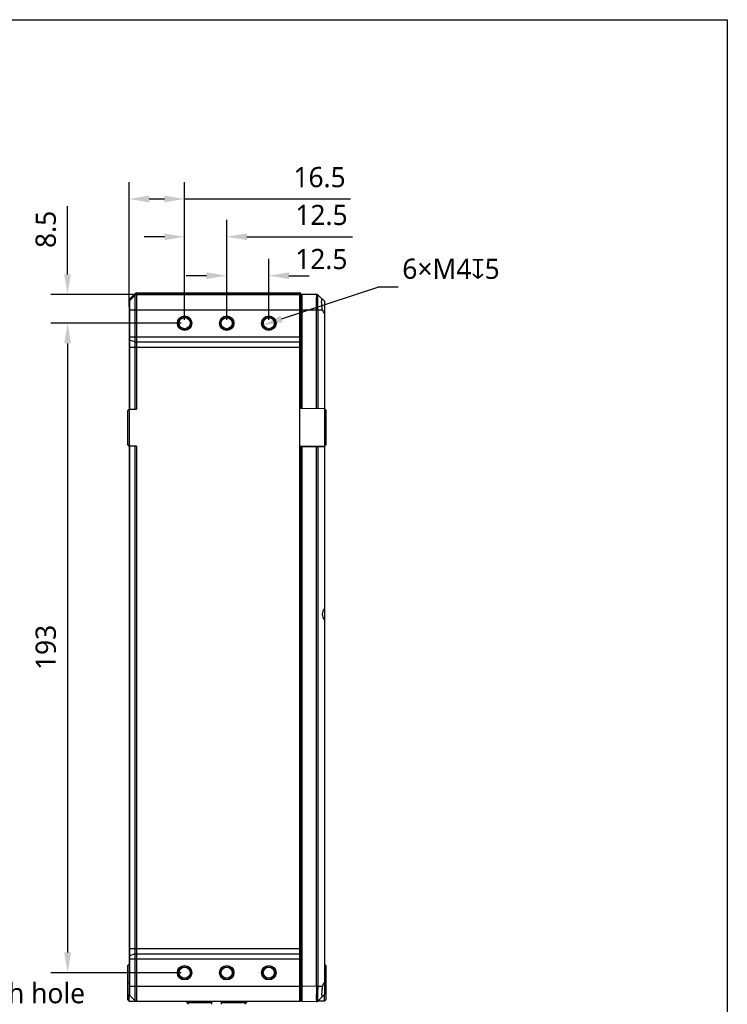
# Model space of a CAD drawing. Header units: millimetres. Extents: x -12 to 294, y -7 to 213.
# Tile 12 of 12: x 189 to 294, y 67 to 213. Entities that reach past the tile are written whole.
import ezdxf

# ---------------------------------------------------------------- set-up
doc = ezdxf.new("R2010")
doc.units = ezdxf.units.MM
doc.header["$LTSCALE"] = 23.1
doc.header["$PDMODE"] = 3
doc.header["$PDSIZE"] = 8
doc.layers.get('0').update_dxf_attribs({"linetype": 'CONTINUOUS'})
doc.layers.get('Defpoints').update_dxf_attribs({"linetype": 'CONTINUOUS'})
doc.layers.add('20_ALL_FEATURES', color=7, linetype='CONTINUOUS')
doc.layers.add('51__DRAFT_DIMS', color=7, linetype='CONTINUOUS')
doc.styles.get("Standard").update_dxf_attribs({"font": 'Roboto-Regular.ttf'})
doc.dimstyles.new('DIMSTYLE_2', dxfattribs={"dimtxt": 3, "dimasz": 3, "dimexe": 2.5, "dimexo": 0.5, "dimgap": 0.75, "dimtad": 1, "dimdec": 1, "dimlfac": 2, "dimdsep": 46, "dimtxsty": 'STANDARD', "dimblk": '_FILLED', "dimblk1": '_FILLED', "dimblk2": '_FILLED', "dimcen": 0.09, "dimclrt": 3, "dimazin": 2, "dimtp": 0.5, "dimtm": 0.5, "dimtfac": 1, "dimtdec": 1, "dimtofl": 0, "dimtmove": 0, "dimatfit": 3, "dimldrblk": '_FILLED', "dimfxl": 1, "dimtolj": 1, "dimarcsym": 0})
doc.dimstyles.new('DIMSTYLE_4', dxfattribs={"dimtxt": 3, "dimasz": 3, "dimexe": 2.5, "dimexo": 0.5, "dimgap": 0.75, "dimtad": 1, "dimlfac": 2, "dimdsep": 46, "dimtxsty": 'STANDARD', "dimblk": '_FILLED', "dimblk1": '_FILLED', "dimblk2": '_FILLED', "dimcen": 0.09, "dimclrt": 3, "dimazin": 2, "dimtp": 0.2, "dimtm": 0.2, "dimtfac": 1, "dimtofl": 0, "dimtmove": 0, "dimatfit": 3, "dimldrblk": '_FILLED', "dimfxl": 1, "dimtolj": 1, "dimarcsym": 0})
doc.dimstyles.new('DIMSTYLE_5', dxfattribs={"dimtxt": 3, "dimasz": 3, "dimexe": 2.5, "dimexo": 0.5, "dimtad": 1, "dimlfac": 2, "dimdsep": 46, "dimtxsty": 'STANDARD', "dimblk": '_FILLED', "dimblk1": '_FILLED', "dimblk2": '_FILLED', "dimcen": 0.09, "dimclrt": 3, "dimazin": 2, "dimtp": 0.1, "dimtm": 0.1, "dimtfac": 1, "dimtofl": 0, "dimtmove": 0, "dimatfit": 1, "dimldrblk": '_FILLED', "dimfxl": 1, "dimtolj": 1, "dimarcsym": 0})

# ---------------------------------------------------------------- blocks, each defined once
blk = doc.blocks.new('_FILLED')
at = {"color": 0, "linetype": 'ByBlock'}
blk.add_solid([(0, 0), (-1, 0.167), (-1, -0.167)], dxfattribs=at)
blk = doc.blocks.new('*D12')
at = {"layer": '51__DRAFT_DIMS', "color": 0, "lineweight": -2}
for p, q in [((213.34, 168.34), (213.34, 183.18)), ((219.59, 168.34), (219.59, 183.18)), ((210.34, 180.68), (207.34, 180.68)), ((222.59, 180.68), (238.25, 180.68))]:
    blk.add_line(p, q, dxfattribs=at)
at = {"layer": 'Defpoints', "color": 0}
for p in [(219.59, 180.68), (213.34, 167.84), (219.59, 167.84)]:
    blk.add_point(p, dxfattribs=at)
at = {"layer": '51__DRAFT_DIMS', "color": 0, "linetype": 'ByBlock', "lineweight": -2, "xscale": 3, "yscale": 3, "zscale": 3}
blk.add_blockref('_FILLED', (213.34, 180.68), dxfattribs=at)
at = {"layer": '51__DRAFT_DIMS', "color": 0, "linetype": 'ByBlock', "lineweight": -2, "xscale": 3, "yscale": 3, "zscale": 3, "rotation": 180}
blk.add_blockref('_FILLED', (219.59, 180.68), dxfattribs=at)
at = {"layer": '51__DRAFT_DIMS', "insert": (229.79, 185.43), "char_height": 3, "attachment_point": 1, "line_spacing_factor": 0.9}
blk.add_mtext('\\A1;12.5', dxfattribs=at)
blk = doc.blocks.new('*D13')
at = {"layer": '51__DRAFT_DIMS', "color": 0, "lineweight": -2}
for p, q in [((219.59, 168.34), (219.59, 177.4)), ((225.84, 168.34), (225.84, 177.4)), ((216.59, 174.9), (213.59, 174.9)), ((228.84, 174.9), (231.84, 174.9))]:
    blk.add_line(p, q, dxfattribs=at)
at = {"layer": 'Defpoints', "color": 0}
for p in [(225.84, 174.9), (219.59, 167.84), (225.84, 167.84)]:
    blk.add_point(p, dxfattribs=at)
at = {"layer": '51__DRAFT_DIMS', "color": 0, "linetype": 'ByBlock', "lineweight": -2, "xscale": 3, "yscale": 3, "zscale": 3}
blk.add_blockref('_FILLED', (219.59, 174.9), dxfattribs=at)
at = {"layer": '51__DRAFT_DIMS', "color": 0, "linetype": 'ByBlock', "lineweight": -2, "xscale": 3, "yscale": 3, "zscale": 3, "rotation": 180}
blk.add_blockref('_FILLED', (225.84, 174.9), dxfattribs=at)
at = {"layer": '51__DRAFT_DIMS', "insert": (229.77, 178.88), "char_height": 3, "attachment_point": 1, "line_spacing_factor": 0.9}
blk.add_mtext('\\A1;12.5', dxfattribs=at)
blk = doc.blocks.new('*D14')
at = {"layer": '51__DRAFT_DIMS', "color": 0, "lineweight": -2}
for p, q in [((212.84, 167.84), (193.47, 167.84)), ((195.97, 164.84), (195.97, 74.34)), ((212.84, 71.34), (193.47, 71.34))]:
    blk.add_line(p, q, dxfattribs=at)
at = {"layer": 'Defpoints', "color": 0}
for p in [(213.34, 167.84), (195.97, 71.34), (213.34, 71.34)]:
    blk.add_point(p, dxfattribs=at)
at = {"layer": '51__DRAFT_DIMS', "color": 0, "linetype": 'ByBlock', "lineweight": -2, "xscale": 3, "yscale": 3, "zscale": 3}
for p, rotation in [((195.97, 167.84), 89.99999999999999), ((195.97, 71.34), 270)]:
    blk.add_blockref('_FILLED', p, dxfattribs=dict(at, rotation=rotation))
at = {"layer": '51__DRAFT_DIMS', "insert": (191.22, 119.67), "char_height": 3, "attachment_point": 2, "rotation": 90, "line_spacing_factor": 0.9}
blk.add_mtext('\\A1;193', dxfattribs=at)
blk = doc.blocks.new('*D15')
at = {"layer": '51__DRAFT_DIMS', "color": 0, "lineweight": -2}
for p, q in [((195.97, 175.09), (195.97, 185.22)), ((205.7, 172.09), (193.47, 172.09)), ((212.84, 167.84), (193.47, 167.84)), ((195.97, 164.84), (195.97, 161.84))]:
    blk.add_line(p, q, dxfattribs=at)
at = {"layer": 'Defpoints', "color": 0}
for p in [(206.2, 172.09), (195.97, 167.84), (213.34, 167.84)]:
    blk.add_point(p, dxfattribs=at)
at = {"layer": '51__DRAFT_DIMS', "color": 0, "linetype": 'ByBlock', "lineweight": -2, "xscale": 3, "yscale": 3, "zscale": 3}
for p, rotation in [((195.97, 172.09), 270), ((195.97, 167.84), 90)]:
    blk.add_blockref('_FILLED', p, dxfattribs=dict(at, rotation=rotation))
at = {"layer": '51__DRAFT_DIMS', "insert": (191.22, 179.02), "char_height": 3, "attachment_point": 1, "rotation": 90, "line_spacing_factor": 0.9}
blk.add_mtext('\\A1;8.5', dxfattribs=at)
blk = doc.blocks.new('*D16')
at = {"layer": '51__DRAFT_DIMS', "color": 0, "lineweight": -2}
for p, q in [((205.09, 170.34), (205.09, 188.8)), ((213.34, 168.34), (213.34, 188.8)), ((208.09, 186.3), (210.34, 186.3)), ((213.34, 186.3), (237.95, 186.3))]:
    blk.add_line(p, q, dxfattribs=at)
at = {"layer": 'Defpoints', "color": 0}
for p in [(213.34, 186.3), (205.09, 169.84), (213.34, 167.84)]:
    blk.add_point(p, dxfattribs=at)
at = {"layer": '51__DRAFT_DIMS', "color": 0, "linetype": 'ByBlock', "lineweight": -2, "xscale": 3, "yscale": 3, "zscale": 3, "rotation": 180}
blk.add_blockref('_FILLED', (205.09, 186.3), dxfattribs=at)
at = {"layer": '51__DRAFT_DIMS', "color": 0, "linetype": 'ByBlock', "lineweight": -2, "xscale": 3, "yscale": 3, "zscale": 3}
blk.add_blockref('_FILLED', (213.34, 186.3), dxfattribs=at)
at = {"layer": '51__DRAFT_DIMS', "insert": (229.5, 191.05), "char_height": 3, "attachment_point": 1, "line_spacing_factor": 0.9}
blk.add_mtext('\\A1;16.5', dxfattribs=at)
blk = doc.blocks.new('*D17')
at = {"layer": '51__DRAFT_DIMS', "color": 0, "lineweight": -2}
for p in [(227.74, 168.47), (245.05, 173.18)]:
    blk.add_line(p, (242.05, 173.18), dxfattribs=at)
at = {"layer": 'Defpoints', "color": 0}
for p in [(224.89, 167.53), (226.79, 168.16)]:
    blk.add_point(p, dxfattribs=at)
at = {"layer": '51__DRAFT_DIMS', "color": 0, "linetype": 'ByBlock', "lineweight": -2, "xscale": 3, "yscale": 3, "zscale": 3, "rotation": 198.2454085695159}
blk.add_blockref('_FILLED', (224.89, 167.53), dxfattribs=at)
at = {"layer": '51__DRAFT_DIMS', "insert": (245.67, 177.43), "char_height": 3, "attachment_point": 1, "line_spacing_factor": 0.9}
blk.add_mtext('\\A1;6×M4{\\Fgdt|c134;x}5\\P ', dxfattribs=at)

msp = doc.modelspace()

# ---------------------------------------------------------------- linework, layer by layer
msp.add_lwpolyline([(-11.6073, 212.9376), (293.9151, 212.9376), (293.9151, -7.4985), (-11.6073, -7.4985)], close=True)
at = {"layer": '20_ALL_FEATURES'}
for p, q in [((205.0927, 171.2385), (205.0927, 155.092)), ((205.1659, 171.4153), (206.0194, 172.2688)), ((206.0194, 172.1475), (205.1659, 171.3366)), ((206.0194, 172.0188), (205.1659, 171.1653)), ((205.1659, 171.4153), (205.1659, 155.092)), ((206.0194, 155.092), (206.0194, 172.2688)), ((206.1962, 172.342), (206.1962, 155.092)), ((206.1962, 172.342), (230.4427, 172.342)), ((230.4427, 172.217), (206.1962, 172.217)), ((206.1962, 172.092), (230.4427, 172.092)), ((230.4427, 155.1601), (230.4427, 172.342)), ((230.5927, 172.192), (230.5927, 155.1575)), ((230.5927, 171.5464), (230.7427, 171.549)), ((230.7427, 172.092), (230.7427, 155.2255)), ((232.9894, 172.092), (230.7427, 172.092)), ((232.9916, 172.092), (232.9894, 172.092)), ((233.1656, 172.0189), (233.1656, 172.0189)), ((233.1656, 172.0189), (233.1656, 172.0188)), ((234.0927, 171.092), (233.1657, 172.019)), ((233.1658, 172.0188), (233.1664, 172.0183)), ((205.0927, 169.842), (233.8152, 169.842)), ((232.9253, 155.1874), (232.9253, 169.842)), ((233.1086, 169.842), (233.1086, 155.1842)), ((234.0927, 171.092), (234.0927, 155.0964)), ((205.0927, 165.8136), (230.5927, 165.8136)), ((206.0194, 165.0558), (205.1659, 165.3223)), ((230.5927, 164.2523), (205.0927, 164.2523)), ((230.4427, 165.0329), (206.1962, 165.0329)), ((204.8427, 154.8376), (205.093, 155.0884)), ((205.0927, 155.092), (205.0927, 155.0881)), ((205.0927, 155.092), (206.1962, 155.092)), ((205.093, 155.0884), (205.093, 149.5957)), ((230.4427, 149.524), (230.4427, 155.1601)), ((234.0927, 155.0964), (230.4427, 155.1601)), ((230.7427, 156.4753), (230.5927, 156.4779)), ((230.5927, 155.2281), (234.0927, 155.167)), ((234.0927, 155.0964), (234.3427, 154.842)), ((204.8427, 154.8376), (204.8427, 149.8464)), ((234.1575, 149.6536), (234.1575, 155.0305)), ((234.3427, 149.842), (234.3427, 154.842)), ((205.093, 149.5957), (204.8427, 149.8464)), ((205.0927, 149.592), (205.0927, 149.596)), ((205.0927, 149.592), (205.0927, 68.1956)), ((206.1962, 149.592), (205.0927, 149.592)), ((205.1659, 149.592), (205.1659, 68.0188)), ((206.0194, 67.1653), (206.0194, 149.592)), ((206.1962, 149.592), (206.1962, 67.092)), ((234.0927, 149.5877), (230.4427, 149.524)), ((230.4427, 67.092), (230.4427, 149.524)), ((230.5927, 149.5266), (230.5927, 67.242)), ((230.5927, 149.456), (234.0927, 149.517)), ((230.7427, 149.4586), (230.7427, 67.092)), ((232.9253, 69.342), (232.9253, 149.4967)), ((233.1086, 149.4999), (233.1086, 69.342)), ((234.3427, 149.842), (234.0927, 149.5877)), ((234.0927, 149.5877), (234.0927, 68.092)), ((230.5927, 148.2061), (230.7427, 148.2088)), ((205.0927, 74.9318), (230.5927, 74.9318)), ((230.5927, 73.3705), (205.0927, 73.3705)), ((206.0194, 74.1283), (205.1659, 73.8618)), ((206.1962, 74.1511), (230.4427, 74.1511)), ((205.0927, 72.5876), (204.8427, 72.3376)), ((204.8427, 72.3376), (204.8427, 67.342)), ((234.0927, 72.5964), (234.3427, 72.342)), ((234.3427, 67.342), (234.3427, 72.342)), ((205.0927, 69.842), (204.8427, 69.842)), ((205.0927, 69.342), (230.7427, 69.342)), ((232.9245, 69.2841), (230.7427, 69.3413)), ((233.1079, 69.2792), (232.9245, 69.2841)), ((232.9253, 69.342), (233.8152, 69.342)), ((234.0927, 69.842), (234.3427, 69.842)), ((204.8427, 67.342), (205.093, 67.0918)), ((205.0949, 67.092), (205.0938, 68.1721)), ((206.0194, 67.1653), (205.1659, 68.0188)), ((230.7427, 67.6351), (230.5927, 67.6377)), ((233.0867, 68.0526), (233.0862, 67.9841)), ((233.1086, 67.108), (234.0927, 68.092)), ((234.0927, 67.1527), (234.0927, 68.092)), ((234.1543, 67.1537), (234.3427, 67.342)), ((205.0927, 67.092), (230.4427, 67.092)), ((205.0954, 67.0918), (205.0954, 67.0895)), ((213.6556, 66.8921), (213.6556, 67.092)), ((213.6556, 66.8921), (217.3427, 66.8921)), ((213.9094, 66.6421), (213.6556, 66.8921)), ((217.3427, 67.092), (217.3427, 66.6421)), ((218.8427, 66.6421), (218.8427, 67.092)), ((218.8427, 66.8921), (222.5297, 66.8921)), ((222.5297, 66.8921), (222.2759, 66.6421)), ((222.5297, 67.092), (222.5297, 66.8921)), ((230.7426, 67.097), (230.4427, 67.092)), ((230.7427, 67.092), (232.9245, 67.0349)), ((233.1079, 67.1081), (233.1086, 67.108)), ((233.1374, 67.1368), (234.1543, 67.1537))]:
    msp.add_line(p, q, dxfattribs=at)
msp.add_lwpolyline([(233.0923, 172.0696), (233.0892, 172.0709), (233.0815, 172.0741), (233.0737, 172.0771), (233.0658, 172.0798), (233.0578, 172.0822), (233.0497, 172.0844), (233.0416, 172.0863), (233.0334, 172.088), (233.0251, 172.0893), (233.0167, 172.0904), (233.0084, 172.0912), (233, 172.0918), (232.9916, 172.092)], dxfattribs=at)
for centre, radius in [((213.3427, 167.842), 1.075), ((213.3427, 167.842), 1), ((213.3427, 167.842), 0.825), ((219.5927, 167.842), 1.075), ((219.5927, 167.842), 1), ((219.5927, 167.842), 0.825), ((225.8427, 167.842), 1.075), ((225.8427, 167.842), 1), ((225.8427, 167.842), 0.825), ((213.3427, 71.342), 1.075), ((213.3427, 71.342), 1), ((213.3427, 71.342), 0.825), ((219.5927, 71.342), 1.075), ((219.5927, 71.342), 1), ((219.5927, 71.342), 0.825), ((225.8427, 71.342), 1.075), ((225.8427, 71.342), 1), ((225.8427, 71.342), 0.825)]:
    msp.add_circle(centre, radius, dxfattribs=at)
for centre, radius, start, end in [((205.3427, 171.2385), 0.25, 135, 180), ((206.1962, 172.092), 0.25, 90, 135), ((206.1962, 171.842), 0.25, 90, 135), ((230.4427, 172.192), 0.15, 0, 90), ((230.4427, 171.942), 0.15, 0, 90), ((232.9891, 171.842), 0.25, 45, 90), ((233.1646, 172.0169), 0.00224, 58.190837, 63.777231), ((205.3427, 170.9885), 0.25, 135, 180), ((299.1727, 68.9801), 94.0805, 179.843373, 180.156401), ((230.8129, 69.3421), 2.1124, 358.429011, 359.999823), ((230.6179, 69.3422), 2.4907, 358.54925, 359.99586), ((205.3427, 68.1956), 0.25, 180, 224.999999), ((206.1962, 67.342), 0.25, 225, 270), ((230.4427, 67.242), 0.15, 270, 0), ((232.9311, 67.2847), 0.2499, 268.501966, 315.035797), ((232.9319, 67.2848), 0.25, 268.499996, 314.999998)]:
    msp.add_arc(centre, radius, start, end, dxfattribs=at)
for centre, start_param, end_param in [((235.1276, 170.092), -2.95329482, -2.45700128), ((235.1276, 124.592), 2.45700128, 3.82618403), ((235.1276, 69.092), 2.45700128, 2.95329482)]:
    msp.add_ellipse(centre, major_axis=(1.336, 0), ratio=0.99965709, start_param=start_param, end_param=end_param, dxfattribs=at)
for points, knots in [([(205.1659, 171.3366), (205.1431, 171.315), (205.1059, 171.2626), (205.0927, 171.1996), (205.0927, 171.1687)], [0, 0, 0, 0, 0.5035872, 1, 1, 1, 1]), ([(206.0194, 172.1475), (206.0427, 172.1695), (206.0987, 172.205), (206.1638, 172.217), (206.1962, 172.217)], [0, 0, 0, 0, 0.49664523, 1, 1, 1, 1]), ([(230.4427, 172.217), (230.4621, 172.217), (230.5012, 172.2098), (230.551, 172.1783), (230.5847, 172.131), (230.5927, 172.0931), (230.5927, 172.0745)], [0, 0, 0, 0, 0.2558921, 0.50837306, 0.75594999, 1, 1, 1, 1]), ([(232.9255, 169.842), (232.9254, 169.9884), (232.9261, 170.2754), (232.9289, 170.6289), (232.9324, 170.8993), (232.9355, 171.0881), (232.9392, 171.2649), (232.9433, 171.4279), (232.9478, 171.5758), (232.9527, 171.7069), (232.958, 171.82), (232.9628, 171.9026), (232.9669, 171.9588), (232.9698, 171.9935), (232.9728, 172.0229), (232.9758, 172.0471), (232.9788, 172.066), (232.9814, 172.0783), (232.9838, 172.0856), (232.9854, 172.0894), (232.9873, 172.092), (232.9887, 172.092)], [0, 0, 0, 0, 0.19475808, 0.38203744, 0.47060692, 0.55464846, 0.63335386, 0.70596664, 0.77178947, 0.83019096, 0.88061239, 0.92257404, 0.94025601, 0.95568263, 0.96881987, 0.97964124, 0.98813006, 0.99428587, 0.99650014, 0.99815647, 1, 1, 1, 1]), ([(233.1086, 169.842), (233.1086, 169.9847), (233.1093, 170.2644), (233.1119, 170.6089), (233.1151, 170.8722), (233.118, 171.0558), (233.1212, 171.2275), (233.1249, 171.3857), (233.129, 171.5287), (233.1334, 171.6553), (233.1381, 171.7642), (233.1424, 171.8433), (233.1461, 171.8969), (233.1487, 171.9297), (233.1513, 171.9574), (233.1537, 171.9772), (233.1556, 171.9904), (233.157, 171.9984), (233.1584, 172.0051), (233.1598, 172.0104), (233.1611, 172.0145), (233.1625, 172.0173), (233.1638, 172.019), (233.1651, 172.0191), (233.1656, 172.0189)], [0, 0, 0, 0, 0.19622296, 0.38478968, 0.47388369, 0.55834512, 0.63734922, 0.71012511, 0.77596343, 0.8342235, 0.88433989, 0.92582871, 0.9432108, 0.95829526, 0.97104828, 0.98144372, 0.98575206, 0.98946622, 0.992587, 0.99511787, 0.99706732, 0.99845722, 0.9993535, 1, 1, 1, 1]), ([(233.8152, 169.842), (233.7974, 169.9359), (233.7655, 170.1237), (233.7346, 170.358), (233.7154, 170.5417), (233.7042, 170.6727), (233.6963, 170.7967), (233.6916, 170.9123), (233.6902, 171.0179), (233.692, 171.1122), (233.697, 171.1941), (233.7053, 171.2626), (233.715, 171.3108), (233.725, 171.3418), (233.7327, 171.3596), (233.7411, 171.3738), (233.7505, 171.3842), (233.7609, 171.3909), (233.7685, 171.3925), (233.7721, 171.3926)], [0, 0, 0, 0, 0.18094395, 0.36073425, 0.44753386, 0.53084865, 0.60965092, 0.68296969, 0.74991138, 0.80968469, 0.86162927, 0.90524463, 0.94024637, 0.95453482, 0.96675666, 0.97705219, 0.98567994, 0.99309408, 1, 1, 1, 1]), ([(233.7721, 171.3926), (233.7792, 171.3928), (233.7908, 171.3889), (233.8045, 171.3795), (233.8116, 171.3731), (233.8152, 171.3695)], [0, 0, 0, 0, 0.42664736, 0.69141342, 1, 1, 1, 1]), ([(205.1659, 165.3223), (205.1553, 165.3256), (205.1365, 165.3325), (205.1156, 165.3441), (205.1036, 165.3543), (205.0974, 165.3618), (205.0936, 165.3695), (205.0927, 165.3749), (205.0927, 165.3775)], [0, 0, 0, 0, 0.34417257, 0.6209965, 0.73449529, 0.83306183, 0.91986139, 1, 1, 1, 1]), ([(206.0194, 165.0558), (206.0319, 165.0519), (206.0588, 165.0452), (206.1176, 165.0356), (206.1643, 165.0329), (206.1962, 165.0329)], [0, 0, 0, 0, 0.21874696, 0.46384607, 1, 1, 1, 1]), ([(230.4427, 165.0329), (230.4524, 165.0329), (230.4716, 165.0335), (230.4995, 165.0361), (230.5251, 165.0403), (230.5477, 165.0459), (230.5664, 165.0528), (230.5805, 165.0606), (230.59, 165.0693), (230.5927, 165.0766), (230.5927, 165.0798)], [0, 0, 0, 0, 0.17728656, 0.3484399, 0.50764592, 0.64973492, 0.77059415, 0.86780325, 0.94198113, 1, 1, 1, 1]), ([(205.1659, 73.8618), (205.1553, 73.8585), (205.1365, 73.8515), (205.1156, 73.84), (205.1036, 73.8298), (205.0974, 73.8223), (205.0936, 73.8146), (205.0927, 73.8091), (205.0927, 73.8066)], [0, 0, 0, 0, 0.34417257, 0.6209965, 0.73449529, 0.83306183, 0.91986139, 1, 1, 1, 1]), ([(206.0194, 74.1283), (206.0319, 74.1322), (206.0588, 74.1389), (206.1176, 74.1485), (206.1643, 74.1511), (206.1962, 74.1511)], [0, 0, 0, 0, 0.21874696, 0.46384607, 1, 1, 1, 1]), ([(230.4427, 74.1511), (230.4524, 74.1511), (230.4716, 74.1506), (230.4995, 74.148), (230.5251, 74.1438), (230.5477, 74.1381), (230.5664, 74.1313), (230.5805, 74.1235), (230.59, 74.1148), (230.5927, 74.1075), (230.5927, 74.1043)], [0, 0, 0, 0, 0.17728656, 0.3484399, 0.50764592, 0.64973492, 0.77059415, 0.86780325, 0.94198113, 1, 1, 1, 1]), ([(205.0927, 72.4953), (205.0919, 72.4566), (205.0919, 72.3647), (205.0925, 72.2728), (205.0927, 72.2198)], [0, 0, 0, 0, 0.42233966, 1, 1, 1, 1]), ([(232.9245, 69.2841), (232.9205, 69.1379), (232.9136, 68.8512), (232.9068, 68.4979), (232.903, 68.2277), (232.9009, 68.039), (232.8997, 67.8624), (232.8992, 67.6994), (232.8996, 67.5516), (232.9008, 67.4205), (232.9027, 67.3074), (232.9051, 67.2248), (232.9075, 67.1685), (232.9093, 67.1339), (232.9114, 67.1044), (232.9135, 67.0801), (232.9159, 67.0612), (232.918, 67.0488), (232.9201, 67.0414), (232.9215, 67.0377), (232.9232, 67.0349), (232.9245, 67.0349)], [0, 0, 0, 0, 0.1948278, 0.38215345, 0.47073844, 0.55479106, 0.63350361, 0.70612003, 0.77194335, 0.83034249, 0.88075883, 0.92271251, 0.94038925, 0.95580962, 0.96893931, 0.97975141, 0.98822822, 0.99436774, 0.99657064, 0.99821097, 1, 1, 1, 1]), ([(233.1078, 69.2792), (233.1024, 69.0651), (233.0937, 68.6563), (233.0882, 68.2474), (233.0867, 68.0526)], [0, 0, 0, 0, 0.5235392, 1, 1, 1, 1]), ([(233.8152, 69.342), (233.7974, 69.2482), (233.7653, 69.0604), (233.7348, 68.8261), (233.7154, 68.6424), (233.7041, 68.5114), (233.6962, 68.3873), (233.6916, 68.2718), (233.6901, 68.1661), (233.6919, 68.0718), (233.6971, 67.99), (233.7055, 67.9216), (233.7151, 67.8734), (233.7249, 67.8423), (233.7326, 67.8244), (233.7411, 67.8102), (233.7505, 67.7998), (233.7609, 67.7932), (233.7685, 67.7916), (233.7721, 67.7915)], [0, 0, 0, 0, 0.18093374, 0.36069526, 0.44751703, 0.53086731, 0.60966045, 0.68295622, 0.74992162, 0.80970376, 0.86157106, 0.9051184, 0.94018387, 0.95451438, 0.96675448, 0.97704976, 0.98567288, 0.99308868, 1, 1, 1, 1]), ([(233.0862, 67.9841), (233.0858, 67.9198), (233.0853, 67.7977), (233.0855, 67.6253), (233.0865, 67.4953), (233.0879, 67.4029), (233.0891, 67.343), (233.0906, 67.2896), (233.0924, 67.2429), (233.0943, 67.203), (233.0965, 67.1702), (233.0988, 67.1444), (233.1013, 67.1258), (233.1037, 67.1147), (233.1058, 67.1096), (233.1072, 67.1082), (233.1079, 67.1081)], [0, 0, 0, 0, 0.21998474, 0.41712647, 0.58878406, 0.66432559, 0.73266567, 0.79357756, 0.84686141, 0.89234485, 0.92988581, 0.95937666, 0.98075767, 0.99406644, 0.99782151, 1, 1, 1, 1]), ([(233.7721, 67.7915), (233.7792, 67.7913), (233.7908, 67.7952), (233.8045, 67.8045), (233.8116, 67.811), (233.8152, 67.8146)], [0, 0, 0, 0, 0.42660685, 0.6913197, 1, 1, 1, 1])]:
    msp.add_open_spline(points, degree=3, knots=knots, dxfattribs=at)

# ---------------------------------------------------------------- texts
at = {"layer": '51__DRAFT_DIMS', "insert": (161.4353, 69.7952), "char_height": 3, "attachment_point": 1, "line_spacing_factor": 0.9}
msp.add_mtext('\\A1;{\\fRoboto|b0|i0|c0|p2;3-%%c4.4 through hole}', dxfattribs=at)

# ---------------------------------------------------------------- dimensions: what is measured, and where the dimension line sits
at = {"layer": '51__DRAFT_DIMS', "color": 8}
for base, p1, p2, override, picture, middle in [((213.3427, 186.296), (205.0927, 169.842), (213.3427, 167.842), {"dimclrt": 256}, '*D16', (233.3498, 186.296)), ((219.5927, 180.6839), (213.3427, 167.842), (219.5927, 167.842), {"dimclrt": 256}, '*D12', (233.6445, 180.6839)), ((225.8427, 174.9042), (219.5927, 167.842), (225.8427, 167.842), {"dimclrt": 256, "dimtmove": 2}, '*D13', (233.6178, 176.8772))]:
    dim = msp.add_linear_dim(base=base, p1=p1, p2=p2, dimstyle='DIMSTYLE_4', override=override, dxfattribs=at)
    dim.commit()
    dim.dimension.update_dxf_attribs({"geometry": picture, "text_midpoint": middle, "dimtype": 160})
for base, p1, p2, dimstyle, picture, middle in [((195.9679, 167.842), (206.1962, 172.092), (213.3427, 167.842), 'DIMSTYLE_4', '*D15', (195.9679, 181.7478)), ((195.9679, 71.342), (213.3427, 167.842), (213.3427, 71.342), 'DIMSTYLE_2', '*D14', (195.9679, 119.6741))]:
    dim = msp.add_linear_dim(base=base, p1=p1, p2=p2, angle=270, dimstyle=dimstyle, override={"dimclrt": 256}, dxfattribs=at)
    dim.commit()
    dim.dimension.update_dxf_attribs({"geometry": picture, "text_midpoint": middle, "dimtype": 160})
dim = msp.add_diameter_dim_2p(p1=(226.7924, 168.1551), p2=(224.8929, 167.529), text='6×M4{\\Fgdt|c134;x}5\\P ', dimstyle='DIMSTYLE_5', override={"dimtad": 0, "dimtih": 1, "dimtoh": 1, "dimpost": '<>', "dimtxsty": 'STANDARD', "dimclrt": 256, "dimtmove": 1}, dxfattribs=at)
dim.commit()
dim.dimension.update_dxf_attribs({"geometry": '*D17', "text_midpoint": (242.0475, 173.1842), "dimtype": 163})

doc.saveas('drawing.dxf')
